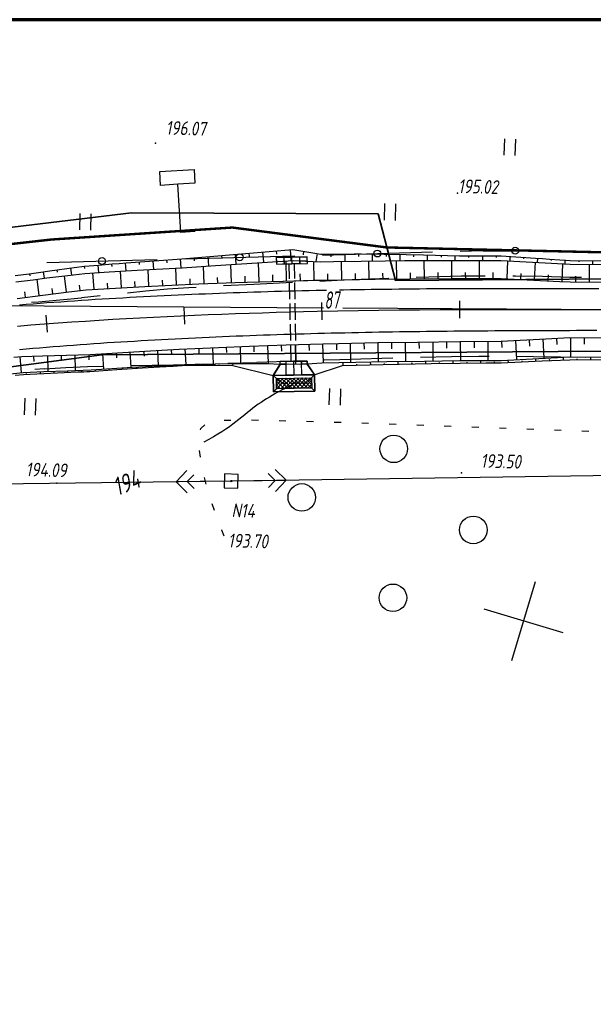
# Paper-space layout 'Лист1' of a CAD drawing. Header units: millimetres. Extents: x -631 to 411, y -3 to 286.
# Tile 8 of 12: x -109 to -25, y 144 to 286. Entities that reach past the tile are written whole.
import ezdxf

# ---------------------------------------------------------------- set-up
doc = ezdxf.new("R2010")
doc.units = ezdxf.units.MM
doc.linetypes.add('ACAD_ISO02W100', pattern=[15, 12, -3])
doc.linetypes.add('CONTI', pattern=[0])
for name, color, linetype, lineweight in [('10', 1, 'Continuous', 35), ('КОПИЯ_ОСЬ_13_ОТКОСЫ', 7, 'Continuous', 30), ('КОПИЯ_ОСЬ_ГРАНИЦЫ_ПОЛОС', 7, 'Continuous', 30), ('ОСЬ_ВЕРХ_ПОКРЫТИЯ_ГРАНИЦЫ_ПОЛОС', 7, 'Continuous', 30), ('ОСЬ_ВЕРХ_ПОКРЫТИЯ_ОСЬ', 1, 'Continuous', 30), ('Трубы мет.', 7, 'ACAD_ISO02W100', 30)]:
    doc.layers.add(name, color=color, linetype=linetype, lineweight=lineweight)
for name, color, linetype in [('_Оформление', 7, 'Continuous'), ('_Ростелеком', 6, 'Continuous'), ('GOR_BDEFAULT', 212, 'CONTI'), ('NAD_MDEFAULT', 7, 'CONTI'), ('PI_OTDEFAULT', 172, 'CONTI'), ('PI_TTDEFAULT', 5, 'CONTI'), ('PLN_O', 7, 'CONTI'), ('SETKR', 2, 'CONTI'), ('SIT_LDEFAULT', 7, 'CONTI'), ('USLZNDEFAULT', 7, 'CONTI'), ('ZAPSKDEFAULT', 7, 'CONTI'), ('КОПИЯ_ОСЬ_ТАНГЕНСЫ', 1, 'Continuous'), ('ОСЬ_ВЕРХ_ПОКРЫТИЯ_ПИКЕТЫ', 1, 'Continuous')]:
    doc.layers.add(name, color=color, linetype=linetype)
doc.styles.add('eskd', font='isocpeur.ttf', dxfattribs={"width": 1.2, "height": 2})
doc.styles.add('SHRFT', font='isocpeui.ttf')
doc.styles.get("Standard").update_dxf_attribs({"font": 'isocpeui.ttf'})
doc.linetypes.add('Связь', pattern='A,12.5,[130,ltypeshp.shx,S=1,R=-30,X=0,Y=0.9],1,[130,ltypeshp.shx,S=1,R=-30,X=0,Y=0.9],1,[130,ltypeshp.shx,S=1,R=-30,X=0,Y=0.9],4.5', length=19)

# ---------------------------------------------------------------- blocks, each defined once
blk = doc.blocks.new('BL_333')
at = {"color": 0}
for p, q in [((0, -6), (0, 6)), ((-6, 0), (6, 0))]:
    blk.add_line(p, q, dxfattribs=at)
blk = doc.blocks.new('BL_2011')
at = {"color": 0}
for p, q in [((0, 0), (0, 2.4)), ((1.6, 0), (1.6, 2.4))]:
    blk.add_line(p, q, dxfattribs=at)
blk = doc.blocks.new('BL_2004')
at = {"color": 0}
blk.add_circle((0, 0), 2, dxfattribs=at)
blk = doc.blocks.new('BL_27')
at = {"color": 0}
for p, q in [((1, 1), (-1, 1)), ((-1, 1), (-1, -1)), ((1, -1), (1, 1)), ((-1, -1), (1, -1))]:
    blk.add_line(p, q, dxfattribs=at)
blk.add_circle((0, 0), 0.1, dxfattribs=at)
blk = doc.blocks.new('A$C25637593')
at = {"layer": 'Трубы мет.', "linetype": 'Continuous', "lineweight": 0}
h = blk.add_hatch(dxfattribs=at)
h.set_pattern_fill('ANSI37', color=256, scale=64, angle=180, style=0)
h.set_pattern_definition([(225, (2253.2026, 3680.535), (5.656854, -5.656854), []), (315, (2253.2026, 3680.535), (5.656854, 5.656854), [])])
h.paths.add_polyline_path([(49, 51), (79, 51), (79, -51), (49, -51)])
at = {"layer": 'Трубы мет.', "linetype": 'Continuous'}
for points in [[(8, -39), (8, -39), (40, -60), (40, -60), (40, 60), (8, 39), (8, 39)], [(40, 60), (49, 51)], [(88, 60), (79, 51)], [(0, 39), (0, 23), (0, 0), (0, -23), (0, -39)], [(0, 23), (8, 23), (8, 39), (0, 39)], [(0, -23), (8, -23), (8, -39), (0, -39)], [(40, -60), (49, -51)], [(79, -51), (88, -60)]]:
    blk.add_lwpolyline(points, dxfattribs=at)
at = {"layer": 'Трубы мет.', "linetype": 'Continuous', "lineweight": 0}
for points in [[(39, 23), (39, 58.1), (9, 38.5), (9, 23)], [(9, -23), (9, -38.5), (39, -58.1), (39, -23)]]:
    blk.add_lwpolyline(points, close=True, dxfattribs=at)
at = {"layer": 'Трубы мет.', "linetype": 'Continuous'}
for points in [[(40, 60), (88, 60), (88, -60), (40, -60)], [(49, 51), (79, 51), (79, -51), (49, -51)]]:
    blk.add_lwpolyline(points, close=True, dxfattribs=at)
at = {"layer": 'Трубы мет.', "ltscale": 1.2}
for points in [[(49, 51), (64, 36)], [(79, 51), (64, 36)], [(64, 36), (64, -36)], [(49, -51), (64, -36)], [(64, -36), (79, -51)]]:
    blk.add_lwpolyline(points, dxfattribs=at)
at = {"layer": 'Трубы мет.', "linetype": 'Continuous', "lineweight": 0}
for points in [[(1, 22), (39, 22)], [(1, 22), (1, 0.5)], [(1, 0.5), (39, 0.5)], [(39, 0.5), (39, 22)], [(1, -0.5), (39, -0.5)], [(1, -0.5), (1, -22)], [(1, -22), (39, -22)], [(39, -22), (39, -0.5)]]:
    blk.add_lwpolyline(points, dxfattribs=at)
blk = doc.blocks.new('A$C76A07AE2')
at = {"layer": 'Трубы мет.', "linetype": 'Continuous', "lineweight": 0}
for p, q in [((-18.9, 44.2), (-8, 44.2)), ((-18.9, 44.2), (-18.9, 23)), ((-4, 45), (-1.3, 45)), ((-18.9, 23), (0, 23)), ((-18.9, 22.1), (-0.9, 22.1)), ((-18.9, 22.1), (-18.9, 21.8)), ((-18.9, 21.8), (-18.9, 0.5)), ((-0.9, 22.1), (-0.9, 0.5)), ((-18.9, -0.5), (-18.9, -20.5)), ((-18.9, -20.5), (-18.9, -22)), ((-18.9, -22), (-0.9, -22)), ((-18.9, -23), (0, -23)), ((-18.9, -23), (-18.9, -44.1)), ((-0.9, -0.5), (-0.9, -20.5)), ((-0.9, -20.5), (-0.9, -22)), ((-18.9, -44.1), (-8, -44.1))]:
    blk.add_line(p, q, dxfattribs=at)
at = {"layer": 'Трубы мет.', "linetype": 'Continuous'}
blk.add_lwpolyline([(-20, -45), (0, -45), (0, 45), (-20, 45)], close=True, dxfattribs=at)
for points in [[(-8, 45), (-8, 23), (0, 23)], [(-8, -45), (-8, -23), (0, -23)]]:
    blk.add_lwpolyline(points, dxfattribs=at)
at = {"layer": 'Трубы мет.', "linetype": 'Continuous', "lineweight": 0}
for points in [[(-18.9, 0.5), (-0.9, 0.5)], [(-18.9, -0.5), (-0.9, -0.5)]]:
    blk.add_lwpolyline(points, dxfattribs=at)
blk = doc.blocks.new('BL_13')
at = {"color": 0}
for p, q in [((-2.5, 7), (-2.5, 9)), ((-2.5, 9), (2.5, 9)), ((2.5, 9), (2.5, 7)), ((0, 7), (-2.5, 7)), ((0, 0), (0, 7)), ((2.5, 7), (0, 7)), ((2, 0), (0, 0))]:
    blk.add_line(p, q, dxfattribs=at)

psp = doc.layouts.new('Лист1')

# ---------------------------------------------------------------- linework, layer by layer
at = {"layer": '10'}
for points in [[(363.15, 217.98), (270.61, 240.2), (270.61, 240.2), (165.72, 252.11), (138.5, 253.16), (135.53, 244.03), (108.75, 245.22), (85.35, 246.01), (35.89, 247.68), (-3.54, 249), (-54.06, 248.62), (-56.58, 258.29), (-92.37, 258.43), (-170.38, 249.03)], [(358.59, 198.79), (260.03, 220.95), (172.12, 231.93), (84.45, 235.37), (-3.92, 238.51), (-96.69, 237.8), (-169.26, 228.22), (-179.86, 225.38), (-179.86, 225.38), (-219.76, 204.92), (-333.48, 155.76), (-439.31, 106.41), (-511.15, 56.46), (-555.55, 25.63), (-567.6, 12.84)], [(-567.6, 12.84), (-555.55, 25.63), (-511.15, 56.46), (-439.31, 106.41), (-333.48, 155.76), (-219.76, 204.92), (-179.86, 225.38), (-179.86, 225.38), (-169.26, 228.22), (-96.69, 237.8), (-3.92, 238.51), (84.45, 235.37), (172.12, 231.93), (260.03, 220.95), (358.59, 198.79)]]:
    psp.add_lwpolyline(points, dxfattribs=at)
at = {"layer": '_Оформление', "lineweight": 70, "ltscale": 200}
psp.add_lwpolyline([(409.25, 286.47), (-630.97, 286.47), (-630.97, 0.59), (409.25, 0.59)], close=True, dxfattribs=at)
at = {"layer": '_Ростелеком', "color": 5, "linetype": 'Связь', "const_width": 0.35}
psp.add_lwpolyline([(362.62, 215.74), (359.57, 216.81), (326.08, 224.47), (287.84, 232.64), (256.85, 238.39), (230.59, 242.78), (202.55, 246.74), (170.95, 250.01), (152.88, 250.06), (137.33, 249.57), (105.95, 251.27), (73.11, 251.95), (34.78, 252.32), (-9.41, 252.38), (-55.31, 253.41), (-77.73, 256.3), (-104.02, 254.56), (-126.94, 251.99)], dxfattribs=at)
at = {"layer": 'GOR_BDEFAULT', "color": 212, "elevation": 194, "flags": 128}
psp.add_lwpolyline([(-69.09, 233.43), (-69.32, 233.32), (-69.58, 233.19), (-69.87, 233.05), (-70.17, 232.89), (-70.5, 232.72), (-70.85, 232.54), (-71.21, 232.35), (-71.57, 232.14), (-71.96, 231.92), (-72.35, 231.69), (-72.75, 231.44), (-73.15, 231.19), (-73.55, 230.92), (-73.96, 230.65), (-74.35, 230.37), (-74.75, 230.07), (-75.14, 229.76), (-75.54, 229.45), (-75.94, 229.12), (-76.35, 228.79), (-76.77, 228.45), (-77.22, 228.1), (-77.68, 227.75), (-78.17, 227.39), (-78.69, 227.03), (-79.24, 226.66), (-79.82, 226.29), (-80.45, 225.91), (-81.13, 225.53), (-81.85, 225.15)], dxfattribs=at)
at = {"layer": 'NAD_MDEFAULT', "color": 7}
for p, q in [((-79.28, 212.38), (-79.29, 212.41)), ((-78.92, 211.49), (-79.28, 212.38))]:
    psp.add_line(p, q, dxfattribs=at)
at = {"layer": 'PI_TTDEFAULT', "color": 5}
for p in [(-88.89, 268.57, 196.07), (-45.04, 261.28, 195.02), (-44.45, 220.71, 193.5), (-103.21, 219.21, 194.09), (-77.9, 219.5, 193.7)]:
    psp.add_point(p, dxfattribs=at)
at = {"layer": 'PLN_O'}
for p, q in [((-104.65, 251.22), (-88.66, 251.66)), ((-84.65, 251.77), (-68.66, 252.2)), ((-64.66, 252.31), (-48.67, 252.75)), ((-44.67, 252.86), (-41.33, 252.95)), ((-41.33, 252.94), (-28.66, 252.88))]:
    psp.add_line(p, q, dxfattribs=at)
for centre in [(-56.67, 252.53), (-36.66, 252.93), (-96.65, 251.44), (-76.66, 251.98)]:
    psp.add_circle(centre, 0.5, dxfattribs=at)
at = {"layer": 'SIT_LDEFAULT', "color": 7}
for p, q in [((-55.08, 248.9), (-61.62, 248.64)), ((-55.02, 248.9), (-55.08, 248.9)), ((-49.21, 249.1), (-51.02, 249.03)), ((-44.51, 249.22), (-49.21, 249.1)), ((-41.02, 249.26), (-44.51, 249.23)), ((-36.63, 249.23), (-37.02, 249.23)), ((-32.69, 249.18), (-36.63, 249.23)), ((-28.74, 249.07), (-32.69, 249.18)), ((-27.04, 249.03), (-28.74, 249.07)), ((-87.15, 247.34), (-90.28, 247.06)), ((-84.03, 247.56), (-87.15, 247.34)), ((-83, 247.62), (-84.03, 247.56)), ((-74.6, 248.05), (-79, 247.84)), ((-69.01, 248.31), (-74.61, 248.04)), ((-61.62, 248.64), (-65.01, 248.49)), ((-99.64, 246.07), (-102.76, 245.75)), ((-96.93, 246.37), (-99.64, 246.08)), ((-90.28, 247.06), (-92.96, 246.79)), ((-105.89, 245.48), (-106.88, 245.41)), ((-102.76, 245.76), (-105.89, 245.48)), ((-62.13, 237.15), (-56.03, 237.35)), ((-56.03, 237.35), (-54.42, 237.39)), ((-50.41, 237.49), (-45.89, 237.58)), ((-45.89, 237.59), (-41.93, 237.62)), ((-41.93, 237.62), (-40.42, 237.62)), ((-36.42, 237.61), (-34.01, 237.59)), ((-34.01, 237.58), (-30.06, 237.53)), ((-30.06, 237.54), (-26.42, 237.49)), ((-105.03, 235.81), (-101.91, 235.99)), ((-101.9, 236), (-98.77, 236.13)), ((-98.78, 236.11), (-96.4, 236.17)), ((-92.4, 236.25), (-89.39, 236.31)), ((-89.39, 236.32), (-86.26, 236.38)), ((-86.27, 236.37), (-83.13, 236.45)), ((-83.13, 236.45), (-82.41, 236.47)), ((-78.4, 236.59), (-74.18, 236.73)), ((-74.18, 236.74), (-68.41, 236.94)), ((-64.41, 237.08), (-62.13, 237.15)), ((-106.39, 235.72), (-105.02, 235.82)), ((-82.3, 227.13), (-81.71, 227.64)), ((-78.94, 228.33), (-77.95, 228.35)), ((-74.95, 228.37), (-73.95, 228.35)), ((-70.95, 228.28), (-69.95, 228.25)), ((-66.95, 228.18), (-65.95, 228.16)), ((-62.94, 228.07), (-61.94, 228.04)), ((-58.95, 227.94), (-57.94, 227.9)), ((-54.95, 227.8), (-53.95, 227.76)), ((-50.95, 227.66), (-49.95, 227.63)), ((-46.96, 227.52), (-45.96, 227.48)), ((-42.96, 227.37), (-41.96, 227.33)), ((-82.34, 226.93), (-82.32, 227.14)), ((-38.96, 227.22), (-37.96, 227.18)), ((-34.98, 227.07), (-33.97, 227.03)), ((-30.97, 226.93), (-29.97, 226.89)), ((-26.97, 226.78), (-25.97, 226.74)), ((-82.34, 222.96), (-82.48, 223.95)), ((-84.33, 221.02), (-85.91, 219.39)), ((-84.3, 219.41), (-83.32, 220.42)), ((-17.2, 220.35), (-77.9, 219.5)), ((-72.52, 220.58), (-71.5, 219.58)), ((-69.91, 219.61), (-71.53, 221.19)), ((-77.9, 219.5), (-130.7, 218.78)), ((-78.9, 219.48), (-85.91, 219.39)), ((-85.91, 219.39), (-84.28, 217.81)), ((-83.3, 218.42), (-84.3, 219.41)), ((-81.51, 219.05), (-81.76, 220.02)), ((-76.91, 219.51), (-69.91, 219.61)), ((-71.5, 219.58), (-72.49, 218.57)), ((-71.48, 217.99), (-69.91, 219.61)), ((-80.33, 215.22), (-80.64, 216.17))]:
    psp.add_line(p, q, dxfattribs=at)
at = {"layer": 'КОПИЯ_ОСЬ_13_ОТКОСЫ'}
for points in [[(-109.25, 249.33), (-107.24, 249.6), (-106.24, 249.73), (-104.22, 250.01), (-100.7, 250.5), (-99.2, 250.7), (-97.18, 250.86), (-95.16, 251.01), (-94.15, 251.1), (-93.14, 251.18), (-89.1, 251.48), (-85.06, 251.76), (-82.75, 251.97), (-75.84, 252.55), (-68.93, 253.12), (-64.88, 252.42), (-64.07, 252.42), (-60.04, 252.46), (-59.04, 252.46), (-52.49, 252.38), (-49.97, 252.33), (-44.75, 252.2), (-43.44, 252.19), (-38.72, 252.17), (-33.7, 251.86), (-32.7, 251.79), (-31.69, 251.73), (-28.69, 251.54), (-21.67, 251.48)], [(-69.35, 253.09), (-69.23, 251.52)], [(-87.29, 251.6), (-87.26, 251.19)], [(-85.3, 251.74), (-85.21, 250.44)], [(-83.3, 251.92), (-83.27, 251.48)], [(-81.31, 252.09), (-81.19, 250.72)], [(-79.32, 252.26), (-79.28, 251.8)], [(-77.33, 252.43), (-77.21, 250.99)], [(-75.33, 252.6), (-75.29, 252.12)], [(-73.34, 252.76), (-73.22, 251.26)], [(-71.35, 252.92), (-71.31, 252.42)], [(-67.38, 252.85), (-67.47, 252.34)], [(-65.41, 252.51), (-65.61, 251.35)], [(-63.41, 252.43), (-63.41, 252.03)], [(-61.41, 252.45), (-61.4, 251.37)], [(-59.41, 252.46), (-59.41, 252.1)], [(-57.41, 252.44), (-57.43, 251.44)], [(-55.41, 252.42), (-55.42, 252.08)], [(-53.41, 252.39), (-53.43, 251.5)], [(-51.41, 252.36), (-51.42, 252.06)], [(-49.42, 252.31), (-49.44, 251.53)], [(-47.42, 252.26), (-47.42, 252)], [(-45.42, 252.21), (-45.43, 251.54)], [(-43.42, 252.19), (-43.42, 251.96)], [(-41.42, 252.18), (-41.42, 251.54)], [(-39.42, 252.18), (-39.42, 251.96)], [(-37.42, 252.09), (-37.46, 251.46)], [(-35.42, 251.97), (-35.44, 251.76)], [(-33.43, 251.84), (-33.47, 251.24)], [(-31.43, 251.71), (-31.44, 251.51)], [(-29.44, 251.59), (-29.47, 251.02)], [(-109.18, 248.41), (-106.67, 248.73), (-104.66, 248.98), (-101.64, 249.35), (-99.13, 249.64), (-95.6, 249.86), (-91.56, 250.1), (-86.01, 250.4), (-85.01, 250.45), (-80.17, 250.79), (-74.13, 251.2), (-68.89, 251.54), (-67.08, 251.44), (-64.86, 251.31), (-63.05, 251.35), (-59.02, 251.42), (-55.5, 251.47), (-52.73, 251.51), (-49.97, 251.53), (-44.74, 251.54), (-41.93, 251.54), (-38.72, 251.53), (-28.69, 250.98), (-16.67, 250.88)], [(-109.18, 248.41), (-106.67, 248.73), (-104.66, 248.98), (-101.64, 249.35), (-99.13, 249.64), (-95.6, 249.86), (-91.56, 250.1), (-86.01, 250.4), (-85.01, 250.45), (-80.17, 250.79), (-74.13, 251.2), (-68.89, 251.54), (-67.08, 251.44), (-64.86, 251.31), (-63.05, 251.35), (-59.02, 251.42), (-55.5, 251.47), (-52.73, 251.51), (-49.97, 251.53), (-44.74, 251.54), (-41.93, 251.54), (-38.72, 251.53), (-28.69, 250.98), (-16.67, 250.88)], [(-103.22, 250.15), (-103.18, 249.84)], [(-101.24, 250.42), (-101.1, 249.41)], [(-99.26, 250.69), (-99.21, 250.35)], [(-97.26, 250.85), (-97.18, 249.76)], [(-95.27, 251), (-95.24, 250.64)], [(-93.28, 251.17), (-93.18, 250)], [(-91.28, 251.32), (-91.25, 250.93)], [(-89.84, 247.78), (-89.96, 250.18)], [(-89.29, 251.46), (-89.2, 250.23)], [(-85.84, 247.97), (-85.95, 250.4)], [(-81.84, 248.15), (-81.94, 250.67)], [(-77.85, 248.3), (-77.94, 250.95)], [(-73.85, 248.43), (-73.94, 251.21)], [(-69.85, 248.54), (-69.93, 251.47)], [(-65.85, 248.64), (-65.91, 251.37)], [(-61.85, 248.72), (-61.9, 251.37)], [(-57.85, 248.78), (-57.89, 251.43)], [(-53.85, 248.83), (-53.88, 251.5)], [(-49.85, 248.87), (-49.87, 251.53)], [(-45.85, 248.9), (-45.86, 251.54)], [(-41.85, 248.91), (-41.86, 251.54)], [(-37.85, 248.88), (-37.72, 251.48)], [(-33.86, 248.67), (-33.73, 251.26)], [(-29.86, 248.47), (-29.73, 251.04)], [(-27.44, 251.53), (-27.44, 251.34)], [(-25.87, 248.4), (-25.85, 250.96)], [(-25.44, 251.51), (-25.44, 250.95)], [(-108.98, 246.01), (-105.23, 246.49), (-101.47, 246.95), (-98.97, 247.25), (-94.7, 247.51), (-90.43, 247.75), (-86.51, 247.94), (-82.59, 248.12), (-77.31, 248.32), (-72.03, 248.48), (-68.82, 248.57), (-66.01, 248.64), (-61.49, 248.73), (-56.97, 248.8), (-51.95, 248.85), (-45.93, 248.9), (-38.72, 248.92), (-30.2, 248.49), (-28.7, 248.41), (-11.18, 248.32)], [(-107.18, 249.61), (-107.14, 249.3)], [(-105.77, 246.42), (-106.07, 248.81)], [(-105.2, 249.87), (-105.07, 248.93)], [(-101.8, 246.92), (-102.09, 249.29)], [(-97.82, 247.32), (-97.97, 249.71)], [(-93.83, 247.56), (-93.97, 249.96)], [(-83.84, 248.06), (-83.88, 248.87)], [(-79.85, 248.22), (-79.88, 249.06)], [(-75.85, 248.36), (-75.88, 249.25)], [(-71.85, 248.49), (-71.87, 249.42)], [(-67.85, 248.59), (-67.87, 249.57)], [(-63.85, 248.68), (-63.87, 249.59)], [(-59.85, 248.75), (-59.87, 249.63)], [(-55.85, 248.81), (-55.86, 249.69)], [(-51.85, 248.86), (-51.86, 249.74)], [(-47.85, 248.88), (-47.86, 249.77)], [(-43.85, 248.91), (-43.86, 249.79)], [(-39.85, 248.92), (-39.86, 249.79)], [(-35.86, 248.78), (-35.81, 249.64)], [(-31.86, 248.57), (-31.82, 249.43)], [(-27.87, 248.41), (-27.86, 249.26)], [(-103.79, 246.67), (-103.88, 247.47)], [(-99.81, 247.15), (-99.91, 247.94)], [(-95.83, 247.44), (-95.87, 248.24)], [(-91.83, 247.67), (-91.88, 248.47)], [(-87.84, 247.88), (-87.88, 248.68)], [(-107.75, 246.17), (-107.86, 246.97)], [(-109.47, 237.48), (-108.28, 237.59), (-105.31, 237.69), (-101.83, 237.79), (-98.36, 237.86), (-94.4, 238.13), (-90.43, 238.37), (-87.95, 238.51), (-85.47, 238.64), (-83.19, 238.75), (-79.72, 238.9), (-75.25, 239.08), (-69.93, 239.26), (-64.61, 239.41), (-62.32, 239.47), (-56.59, 239.59), (-50.87, 239.68), (-44.69, 239.75), (-38.71, 239.79), (-32.22, 240.14), (-28.72, 240.32), (-9.94, 240.31)], [(-30.64, 240.22), (-30.6, 239.3)], [(-28.65, 240.32), (-28.65, 237.52)], [(-26.65, 240.32), (-26.65, 239.39)], [(-82.62, 238.77), (-82.58, 238.02)], [(-80.62, 238.86), (-80.51, 236.5)], [(-78.62, 238.95), (-78.59, 238.16)], [(-76.62, 239.03), (-76.53, 236.56)], [(-74.63, 239.11), (-74.6, 238.28)], [(-72.63, 239.17), (-72.54, 236.58)], [(-70.63, 239.24), (-70.6, 238.37)], [(-68.63, 239.3), (-68.55, 236.57)], [(-66.63, 239.36), (-66.6, 238.45)], [(-64.63, 239.41), (-64.56, 236.67)], [(-62.63, 239.46), (-62.61, 238.55)], [(-60.63, 239.51), (-60.57, 236.76)], [(-58.63, 239.55), (-58.61, 238.63)], [(-56.63, 239.58), (-56.58, 236.83)], [(-54.63, 239.62), (-54.62, 238.7)], [(-52.63, 239.65), (-52.59, 236.89)], [(-50.63, 239.68), (-50.62, 238.76)], [(-48.63, 239.7), (-48.6, 236.94)], [(-46.63, 239.73), (-46.62, 238.8)], [(-44.63, 239.75), (-44.61, 236.98)], [(-42.63, 239.76), (-42.63, 238.84)], [(-40.63, 239.78), (-40.61, 237.01)], [(-38.63, 239.79), (-38.58, 238.87)], [(-36.64, 239.9), (-36.49, 237.13)], [(-34.64, 240.01), (-34.59, 239.09)], [(-32.64, 240.12), (-32.49, 237.34)], [(-114.18, 234.65), (-108.09, 235.26), (-105.13, 235.39), (-101.67, 235.52), (-98.21, 235.63), (-92.29, 236.02), (-90.32, 236.14), (-84.38, 236.44), (-78.14, 236.55), (-75.66, 236.57), (-72.69, 236.58), (-70.77, 236.45), (-66.87, 236.52), (-64.75, 236.67), (-59.79, 236.77), (-55.32, 236.85), (-49.85, 236.92), (-44.68, 236.98), (-38.7, 237.02), (-33.22, 237.3), (-28.73, 237.52), (-10.75, 237.5)], [(-114.18, 234.65), (-108.09, 235.26), (-105.13, 235.39), (-101.67, 235.52), (-98.21, 235.63), (-92.29, 236.02), (-90.32, 236.14), (-84.38, 236.44), (-78.14, 236.55), (-75.66, 236.57), (-72.69, 236.58), (-70.77, 236.45), (-66.87, 236.52), (-64.75, 236.67), (-59.79, 236.77), (-55.32, 236.85), (-49.85, 236.92), (-44.68, 236.98), (-38.7, 237.02), (-33.22, 237.3), (-28.73, 237.52), (-10.75, 237.5)], [(-108.59, 237.56), (-108.38, 235.23)], [(-106.59, 237.65), (-106.56, 236.87)], [(-104.59, 237.71), (-104.52, 235.42)], [(-102.59, 237.77), (-102.57, 237)], [(-100.59, 237.82), (-100.54, 235.56)], [(-98.59, 237.86), (-98.58, 237.11)], [(-96.6, 237.98), (-96.45, 235.74)], [(-94.6, 238.11), (-94.55, 237.37)], [(-92.6, 238.24), (-92.47, 236.01)], [(-90.61, 238.36), (-90.56, 237.62)], [(-88.61, 238.47), (-88.49, 236.23)], [(-86.61, 238.58), (-86.57, 237.83)], [(-84.62, 238.68), (-84.51, 236.43)], [(-29.65, 237.08), (-29.67, 237.47)], [(-25.66, 237.11), (-25.66, 237.52)], [(-109.25, 234.86), (-108.07, 234.97), (-106.1, 235.08), (-105.11, 235.12), (-103.13, 235.22), (-102.15, 235.27), (-100.17, 235.35), (-99.73, 235.35), (-99.29, 235.36), (-98.86, 235.38), (-98.42, 235.41), (-94.5, 235.7), (-90.8, 235.94), (-88.33, 236.09), (-86.35, 236.2), (-84.38, 236.3), (-83.58, 236.31), (-82.59, 236.32), (-80.11, 236.3), (-77.64, 236.27), (-71.8, 234.81), (-71.8, 234.81), (-65.85, 234.93), (-65.85, 234.93), (-61.76, 236.28), (-55.81, 236.43), (-48.85, 236.56), (-44.67, 236.62), (-40.89, 236.66), (-38.7, 236.68), (-36.71, 236.77), (-32.72, 236.95), (-28.73, 237.11), (-17.75, 237.12)], [(-93.62, 235.76), (-93.63, 235.93)], [(-91.63, 235.89), (-91.63, 235.95)], [(-89.63, 236.01), (-89.64, 236.17)], [(-87.63, 236.13), (-87.64, 236.18)], [(-85.64, 236.24), (-85.64, 236.37)], [(-83.64, 236.31), (-83.64, 236.36)], [(-81.64, 236.31), (-81.64, 236.48)], [(-79.64, 236.29), (-79.64, 236.35)], [(-77.64, 236.27), (-77.63, 236.55)], [(-61.64, 236.29), (-61.65, 236.73)], [(-59.64, 236.33), (-59.65, 236.48)], [(-57.64, 236.38), (-57.65, 236.81)], [(-55.64, 236.43), (-55.65, 236.57)], [(-53.64, 236.47), (-53.65, 236.87)], [(-51.64, 236.51), (-51.65, 236.64)], [(-49.65, 236.55), (-49.65, 236.93)], [(-47.65, 236.58), (-47.65, 236.71)], [(-45.65, 236.61), (-45.65, 236.97)], [(-43.65, 236.63), (-43.65, 236.75)], [(-41.65, 236.66), (-41.65, 237)], [(-39.65, 236.67), (-39.65, 236.79)], [(-37.65, 236.73), (-37.66, 237.07)], [(-35.65, 236.82), (-35.65, 236.93)], [(-33.65, 236.91), (-33.67, 237.28)], [(-31.65, 236.99), (-31.66, 237.12)], [(-27.66, 237.11), (-27.66, 237.25)], [(-107.6, 235), (-107.6, 235.09)], [(-105.6, 235.1), (-105.61, 235.37)], [(-103.6, 235.2), (-103.61, 235.29)], [(-101.61, 235.29), (-101.62, 235.52)], [(-99.61, 235.36), (-99.61, 235.43)], [(-97.61, 235.47), (-97.63, 235.67)], [(-95.62, 235.62), (-95.62, 235.68)]]:
    psp.add_lwpolyline(points, dxfattribs=at)
at = {"layer": 'КОПИЯ_ОСЬ_ГРАНИЦЫ_ПОЛОС'}
for points in [[(-24.53, 247.39), (-25.53, 247.4), (-26.53, 247.4), (-27.53, 247.41), (-28.53, 247.41), (-29.53, 247.41), (-30.53, 247.42), (-31.53, 247.42), (-32.53, 247.42), (-33.53, 247.42), (-34.53, 247.42), (-35.53, 247.42), (-36.53, 247.42), (-37.53, 247.42), (-38.53, 247.42), (-39.54, 247.42), (-40.54, 247.42), (-41.54, 247.42), (-42.54, 247.41), (-43.54, 247.41), (-44.54, 247.41), (-45.54, 247.4), (-46.54, 247.4), (-47.54, 247.39), (-48.55, 247.38), (-49.55, 247.38), (-50.55, 247.37), (-51.55, 247.36), (-52.55, 247.35), (-53.55, 247.34), (-54.55, 247.33), (-55.56, 247.31), (-56.56, 247.3), (-57.56, 247.29), (-58.56, 247.27), (-59.56, 247.26), (-60.56, 247.24), (-61.57, 247.22), (-62.15, 247.21)], [(-64.08, 247.18), (-64.57, 247.17), (-65.57, 247.14), (-66.58, 247.12), (-67.58, 247.1), (-68.58, 247.07), (-69.58, 247.05), (-70.58, 247.02), (-71.59, 247), (-72.59, 246.97), (-73.59, 246.94), (-74.59, 246.91), (-75.6, 246.87), (-76.6, 246.84), (-77.6, 246.81), (-78.6, 246.77), (-79.61, 246.73), (-80.61, 246.69), (-81.61, 246.65), (-82.61, 246.61), (-83.61, 246.57), (-84.62, 246.53), (-85.62, 246.48), (-86.62, 246.44), (-87.62, 246.39), (-88.63, 246.34), (-89.63, 246.29), (-90.63, 246.24), (-91.63, 246.18), (-92.63, 246.13), (-93.64, 246.07), (-94.64, 246.01), (-95.64, 245.95), (-96.64, 245.89), (-97.65, 245.83), (-98.65, 245.77), (-99.65, 245.7), (-100.65, 245.63), (-101.65, 245.56), (-102.65, 245.49), (-103.66, 245.42), (-104.66, 245.35), (-105.66, 245.27), (-106.66, 245.19), (-107.66, 245.11), (-108.66, 245.03)]]:
    psp.add_lwpolyline(points, dxfattribs=at)
at = {"layer": 'КОПИЯ_ОСЬ_ТАНГЕНСЫ'}
for p, q in [((-176.6, 245.38), (-64.5, 244.66)), ((-61.68, 244.64), (135.32, 243.38))]:
    psp.add_line(p, q, dxfattribs=at)
at = {"layer": 'ОСЬ_ВЕРХ_ПОКРЫТИЯ_ГРАНИЦЫ_ПОЛОС'}
for points in [[(-108.98, 246.01), (-105.23, 246.49), (-101.47, 246.95), (-98.97, 247.25), (-94.7, 247.51), (-90.43, 247.75), (-86.51, 247.94), (-82.59, 248.12), (-77.31, 248.32), (-72.03, 248.48), (-66.76, 248.62), (-61.49, 248.73), (-56.97, 248.8), (-51.95, 248.85), (-45.93, 248.9), (-38.72, 248.92), (-30.2, 248.49), (-28.7, 248.41), (-11.18, 248.32)], [(-109.47, 237.48), (-108.28, 237.59), (-105.31, 237.69), (-101.83, 237.79), (-98.36, 237.86), (-94.4, 238.13), (-90.43, 238.37), (-87.95, 238.51), (-85.47, 238.64), (-83.19, 238.75), (-79.72, 238.9), (-75.25, 239.08), (-69.93, 239.26), (-64.61, 239.41), (-62.32, 239.47), (-56.59, 239.59), (-50.87, 239.68), (-44.69, 239.75), (-38.71, 239.79), (-32.22, 240.14), (-28.72, 240.32), (-9.94, 240.31)], [(-24.79, 241.33), (-25.78, 241.33), (-26.77, 241.33), (-27.76, 241.33), (-28.75, 241.32), (-29.74, 241.32), (-30.73, 241.32), (-31.72, 241.32), (-32.71, 241.32), (-33.7, 241.31), (-34.69, 241.31), (-35.68, 241.31), (-36.67, 241.3), (-37.66, 241.3), (-38.65, 241.29), (-39.63, 241.29), (-40.62, 241.28), (-41.61, 241.27), (-42.6, 241.26), (-43.59, 241.26), (-44.58, 241.25), (-45.57, 241.24), (-46.56, 241.23), (-47.55, 241.22), (-48.54, 241.21), (-49.52, 241.2), (-50.51, 241.18), (-51.5, 241.17), (-52.49, 241.15), (-53.48, 241.14), (-54.47, 241.12), (-55.46, 241.11), (-56.44, 241.09), (-57.43, 241.07), (-58.42, 241.05), (-59.41, 241.03), (-60.4, 241.01), (-61.38, 240.99), (-62.37, 240.97), (-63.36, 240.95), (-64.35, 240.92), (-65.33, 240.9), (-66.32, 240.87), (-67.31, 240.84), (-68.3, 240.81), (-69.28, 240.78), (-70.27, 240.75), (-71.26, 240.72), (-72.24, 240.69), (-73.23, 240.66), (-74.22, 240.62), (-75.2, 240.59), (-76.19, 240.55), (-77.18, 240.51), (-78.16, 240.47), (-79.15, 240.43), (-80.13, 240.39), (-81.12, 240.35), (-82.11, 240.3), (-83.09, 240.26), (-84.08, 240.21), (-85.06, 240.16), (-86.05, 240.11), (-87.03, 240.06), (-88.02, 240.01), (-89, 239.95), (-89.99, 239.9), (-90.97, 239.84), (-91.96, 239.78), (-92.94, 239.72), (-93.92, 239.66), (-94.91, 239.6), (-95.89, 239.54), (-96.87, 239.47), (-97.86, 239.4), (-98.84, 239.33), (-99.82, 239.26), (-100.81, 239.19), (-101.79, 239.12), (-102.77, 239.04), (-103.75, 238.97), (-104.74, 238.89), (-105.72, 238.81), (-106.7, 238.73), (-107.68, 238.64), (-108.66, 238.56)]]:
    psp.add_lwpolyline(points, dxfattribs=at)
at = {"layer": 'ОСЬ_ВЕРХ_ПОКРЫТИЯ_ОСЬ'}
psp.add_lwpolyline([(-108.94, 242), (-106.97, 242.16), (-104.99, 242.31), (-103.02, 242.46), (-101.04, 242.6), (-99.06, 242.73), (-97.08, 242.86), (-95.11, 242.98), (-93.13, 243.1), (-91.15, 243.21), (-89.17, 243.31), (-87.19, 243.41), (-85.21, 243.5), (-83.23, 243.59), (-81.25, 243.67), (-79.27, 243.74), (-77.29, 243.81), (-75.31, 243.88), (-73.33, 243.94), (-71.35, 244), (-69.36, 244.05), (-67.38, 244.1), (-65.4, 244.15), (-62.43, 244.21), (-59.46, 244.26), (-56.48, 244.3), (-53.51, 244.34), (-50.54, 244.37), (-47.56, 244.39), (-43.6, 244.41), (-39.64, 244.42), (-34.68, 244.42), (-29.73, 244.41), (-22.79, 244.39)], dxfattribs=at)
at = {"layer": 'ОСЬ_ВЕРХ_ПОКРЫТИЯ_ПИКЕТЫ'}
for p, q in [((-84.64, 242.27), (-84.75, 244.77)), ((-64.68, 242.91), (-64.73, 245.41)), ((-64.68, 242.91), (-64.73, 245.41)), ((-44.7, 243.16), (-44.72, 245.66)), ((-104.57, 241.09), (-104.76, 243.58))]:
    psp.add_line(p, q, dxfattribs=at)
at = {"layer": 'Трубы мет.', "linetype": 'Continuous'}
for points in [[(-69.08, 251.02), (-66.83, 251.06), (-66.85, 252.06), (-71.35, 251.98), (-71.33, 250.98)], [(-71.79, 234.84), (-70.77, 236.45), (-70.78, 236.85), (-66.88, 236.92), (-66.87, 236.52), (-65.8, 234.94)], [(-71.79, 234.84), (-71.76, 232.44), (-65.75, 232.54), (-65.8, 234.94)]]:
    psp.add_lwpolyline(points, close=True, dxfattribs=at)
for points in [[(-67.71, 251.04), (-70.46, 250.99)], [(-67.46, 236.91), (-70.21, 236.86)]]:
    psp.add_lwpolyline(points, dxfattribs=at)
at = {"layer": 'Трубы мет.', "ltscale": 0.2}
for points in [[(-69.21, 236.88), (-69.46, 251.01), (-69.46, 251.01)], [(-68.46, 236.9), (-68.71, 251.02), (-68.71, 251.02)]]:
    psp.add_lwpolyline(points, dxfattribs=at)

# ---------------------------------------------------------------- block references
at = {"layer": '_Ростелеком', "color": 5, "rotation": 3.825003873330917}
psp.add_blockref('BL_13', (-85.19, 255.6), dxfattribs=at)
at = {"layer": 'SETKR', "color": 82, "rotation": 73.41206077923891}
psp.add_blockref('BL_333', (-35.43, 199.18), dxfattribs=at)
at = {"layer": 'USLZNDEFAULT', "color": 7, "rotation": 358.4120607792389}
psp.add_blockref('BL_27', (-77.9, 219.5), dxfattribs=at)
at = {"layer": 'ZAPSKDEFAULT', "color": 7, "rotation": 358.4120607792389}
for name, p in [('BL_2011', (-38.24, 266.79)), ('BL_2011', (-55.65, 257.37)), ('BL_2011', (-99.9, 255.95)), ('BL_2011', (-63.65, 230.54)), ('BL_2011', (-107.9, 229.11)), ('BL_2004', (-54.3, 224.17)), ('BL_2004', (-67.65, 217.12)), ('BL_2004', (-42.74, 212.4)), ('BL_2004', (-54.41, 202.55))]:
    psp.add_blockref(name, p, dxfattribs=at)
at = {"layer": 'Трубы мет.', "lineweight": 30, "ltscale": 7, "xscale": 0.05, "yscale": 0.05, "zscale": 0.05}
for name, p, rotation in [('A$C76A07AE2', (-69.08, 251.02), 271.0199377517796), ('A$C25637593', (-68.83, 236.89), 271.019937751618)]:
    psp.add_blockref(name, p, dxfattribs=dict(at, rotation=rotation))

# ---------------------------------------------------------------- texts
at = {"layer": 'GOR_BDEFAULT', "color": 212, "style": 'SHRFT', "width": 0.75}
psp.add_text('194', height=2.625, rotation=21.4444, dxfattribs=at).set_placement((-94.45, 217.3, 194))
at = {"layer": 'NAD_MDEFAULT', "color": 7, "style": 'eskd', "oblique": 10, "width": 0.8}
psp.add_text('N14', height=2, rotation=358.1429, dxfattribs=at).set_placement((-77.85, 214.26))
at = {"layer": 'PI_OTDEFAULT', "color": 172, "style": 'eskd', "oblique": 10, "width": 0.8}
for s, p in [('196.07', (-87.39, 269.79)), ('195.02', (-44.95, 261.32)), ('193.50', (-41.67, 221.45)), ('194.09', (-107.72, 220.2)), ('193.70', (-78.36, 209.88))]:
    psp.add_text(s, height=2, rotation=358.4121, dxfattribs=at).set_placement(p)
at = {"layer": 'ОСЬ_ВЕРХ_ПОКРЫТИЯ_ПИКЕТЫ', "width": 0.6}
psp.add_text('87', height=2.5, rotation=1.1961, dxfattribs=at).set_placement((-64.35, 244.51))

doc.saveas('drawing.dxf')
